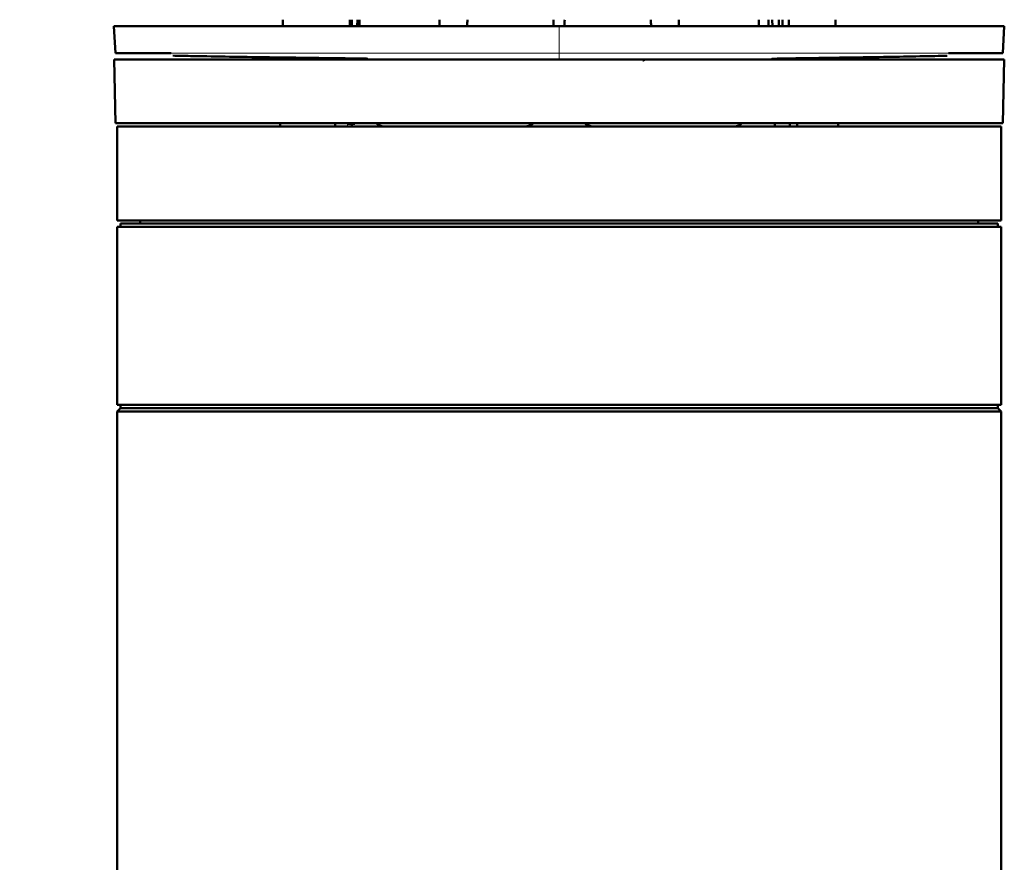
# Model space of a CAD drawing. Header units: millimetres. Extents: x 5 to 579, y 5 to 290.
# Tile 14 of 85: x 99 to 130, y 237 to 263. Entities that reach past the tile are written whole.
import ezdxf

# ---------------------------------------------------------------- set-up
doc = ezdxf.new("R2010")
doc.units = ezdxf.units.MM
doc.layers.add('1', color=7, linetype='Continuous', true_color=0xffffff)
doc.styles.add('Arial', font='Arial')
doc.dimstyles.new('DIMSTYLE_BRK_5', dxfattribs={"dimtxt": 0.18, "dimasz": 0.18, "dimexe": 0.18, "dimexo": 0.0625, "dimgap": 0.09, "dimtad": 0, "dimtih": 1, "dimtoh": 1, "dimdec": 4, "dimzin": 0, "dimdsep": 46, "dimtxsty": 'Standard', "dimcen": 0.09, "dimadec": 0, "dimazin": 0, "dimtfac": 1, "dimtdec": 4, "dimtofl": 0, "dimtmove": 0, "dimatfit": 3, "dimfxl": 1, "dimtolj": 1, "dimtzin": 0, "dimarcsym": 0})

# ---------------------------------------------------------------- blocks, each defined once
blk = doc.blocks.new('_U7')
at = {"layer": '1', "color": 92, "linetype": 'Continuous', "lineweight": 13}
for p, q in [((100.890699, 263.562127), (71.017748, 263.562127)), ((73.017748, 261.312127), (73.017748, 185.712127)), ((82.435296, 183.462127), (71.017748, 183.462127)), ((93.434118, 183.462127), (85.435296, 183.462127))]:
    blk.add_line(p, q, dxfattribs=at)
at = {"layer": '1', "color": 92}
for points in [[(73.392748, 261.312127), (72.642748, 261.312127), (73.017748, 263.562127)], [(72.642748, 185.712127), (73.392748, 185.712127), (73.017748, 183.462127)]]:
    blk.add_solid(points, dxfattribs=at)
at = {"layer": 'Defpoints', "color": 0}
for p in [(102.628942, 263.562127), (73.017748, 183.462127), (93.434118, 183.462127)]:
    blk.add_point(p, dxfattribs=at)
at = {"layer": '1', "color": 1, "lineweight": 13, "insert": (68.454748, 223.512127), "char_height": 3, "attachment_point": 2, "rotation": 90, "style": 'Arial'}
blk.add_mtext('\\A1;\\fArial|b0|i0;\\C1;800', dxfattribs=at)

msp = doc.modelspace()

# ---------------------------------------------------------------- linework, layer by layer
at = {"layer": '1', "color": 7, "linetype": 'Continuous', "lineweight": 50}
for p, q in [((109.74137, 262.76209), (109.74137, 262.5621)), ((109.90591, 262.5621), (109.91084, 262.76209)), ((122.72411, 262.76209), (122.72904, 262.5621)), ((123.03498, 262.5621), (123.03498, 262.76209)), ((116.1407, 262.56213), (102.3907, 262.56213)), ((102.3907, 262.56213), (102.4345, 261.72631)), ((116.1407, 262.56213), (129.8907, 262.56213)), ((129.84689, 261.72631), (129.8907, 262.56213)), ((109.88061, 261.53713), (109.88126, 261.56375)), ((102.39917, 261.53715), (129.88207, 261.53715)), ((102.39917, 261.53715), (102.43365, 259.5622)), ((129.88207, 261.53715), (129.8476, 259.5622)), ((102.43365, 259.5622), (129.8476, 259.5622)), ((129.7907, 259.46213), (102.4907, 259.46213)), ((102.4907, 259.46213), (102.4907, 256.56213)), ((109.59997, 259.54816), (109.59997, 259.56221)), ((109.74137, 259.56221), (109.74137, 259.54816)), ((109.74137, 259.54816), (109.83151, 259.54816)), ((109.83151, 259.54816), (109.83185, 259.56221)), ((122.8031, 259.56221), (122.80344, 259.54816)), ((129.7907, 256.56213), (129.7907, 259.46213)), ((102.4907, 256.56213), (129.7907, 256.56213)), ((129.6907, 256.46213), (102.5907, 256.46213)), ((102.5907, 256.46213), (102.5907, 256.36211)), ((103.2007, 256.56151), (103.2007, 256.4621)), ((129.0807, 256.4621), (129.0807, 256.56151)), ((129.6907, 256.36211), (129.6907, 256.46213)), ((102.4907, 256.36213), (128.57361, 256.36213)), ((102.4907, 256.36213), (102.4907, 250.86213)), ((128.57361, 256.36213), (129.7907, 256.36213)), ((129.7907, 250.86213), (129.7907, 256.36213)), ((128.57361, 250.86213), (102.4907, 250.86213)), ((102.5907, 250.76213), (102.4907, 250.66213)), ((102.4907, 250.66213), (116.1407, 250.66213)), ((102.4907, 250.66213), (102.4907, 183.46324)), ((102.5907, 250.86214), (102.5907, 250.76213)), ((102.5907, 250.76213), (129.6907, 250.76213)), ((116.1407, 250.66213), (129.7907, 250.66213)), ((129.7907, 250.86213), (128.57361, 250.86213)), ((129.6907, 250.76213), (129.6907, 250.86214)), ((129.7907, 250.66213), (129.6907, 250.76213)), ((129.7907, 183.46324), (129.7907, 250.66213))]:
    msp.add_line(p, q, dxfattribs=at)
at = {"layer": '1', "color": 2, "linetype": 'Continuous', "lineweight": 13}
msp.add_line((116.1407, 262.56213), (116.1407, 261.72666), dxfattribs=at)
at = {"layer": '1', "color": 7, "linetype": 'Continuous', "lineweight": 50}
for points in [[(107.60185, 262.5621), (107.60354, 262.62877), (107.60523, 262.69543), (107.60691, 262.76209)], [(109.67737, 262.7621), (109.67713, 262.69544), (109.67688, 262.62877), (109.67664, 262.5621)], [(109.97048, 262.5621), (109.9714, 262.62877), (109.97233, 262.69544), (109.97326, 262.7621)], [(113.30206, 262.56213), (113.30351, 262.6288), (113.30495, 262.69546), (113.3064, 262.76212)], [(115.96987, 262.7621), (115.97026, 262.69544), (115.97066, 262.62877), (115.97105, 262.5621)], [(116.31153, 262.7621), (116.31113, 262.69544), (116.31074, 262.62877), (116.31034, 262.5621)], [(118.97934, 262.56213), (118.97789, 262.6288), (118.97645, 262.69546), (118.975, 262.76212)], [(119.84104, 262.76212), (119.84022, 262.69546), (119.8394, 262.6288), (119.83858, 262.56213)], [(122.31092, 262.5621), (122.30999, 262.62877), (122.30907, 262.69544), (122.30814, 262.7621)], [(122.60403, 262.7621), (122.60427, 262.69544), (122.60451, 262.62877), (122.60475, 262.5621)], [(122.9273, 262.56214), (122.92587, 262.6288), (122.92444, 262.69546), (122.92301, 262.76212)], [(123.23388, 262.76212), (123.23367, 262.69546), (123.23345, 262.6288), (123.23324, 262.56214)], [(124.67955, 262.5621), (124.67786, 262.62877), (124.67617, 262.69543), (124.67448, 262.76209)], [(107.57588, 261.53708), (107.57637, 261.55652), (107.57686, 261.57595), (107.57736, 261.59539)], [(109.67313, 261.56703), (109.6731, 261.55707), (109.67307, 261.54712), (109.67303, 261.53716)], [(109.95611, 261.53716), (109.95623, 261.54563), (109.95635, 261.55411), (109.95647, 261.56258)], [(123.50479, 261.56982), (123.50475, 261.55892), (123.50471, 261.54801), (123.50467, 261.53711)], [(124.70552, 261.53708), (124.70509, 261.55406), (124.70466, 261.57103), (124.70423, 261.588)], [(107.52324, 259.46215), (107.52409, 259.49551), (107.52493, 259.52888), (107.52578, 259.56224)], [(109.22369, 259.5622), (109.22242, 259.52885), (109.22115, 259.4955), (109.21989, 259.46215)], [(109.73783, 259.46064), (109.74014, 259.48969), (109.74133, 259.51894), (109.74137, 259.54817)], [(123.26759, 259.46215), (123.26689, 259.4955), (123.26618, 259.52886), (123.26548, 259.56222)], [(123.49736, 259.56222), (123.49724, 259.52886), (123.49712, 259.4955), (123.497, 259.46215)], [(124.75816, 259.46215), (124.75731, 259.49551), (124.75646, 259.52888), (124.75562, 259.56224)]]:
    msp.add_open_spline(points, degree=3, dxfattribs=at)
for points, knots in [([(112.44035, 262.76212), (112.44105, 262.70598), (112.44187, 262.63932), (112.44269, 262.57266), (112.44282, 262.56213)], [0, 0, 0, 0, 0.84213751, 1, 1, 1, 1]), ([(104.16176, 261.72666), (104.12492, 261.72666), (103.87391, 261.72666), (103.45745, 261.72666), (103.00358, 261.72666), (102.67623, 261.72666), (102.47855, 261.72666), (102.43448, 261.72666), (102.43448, 261.72666)], [0, 0, 0, 0, 0.03269491, 0.22615593, 0.41961695, 0.61307796, 0.80653898, 1, 1, 1, 1]), ([(104.20767, 261.65107), (104.37335, 261.64718), (104.84376, 261.63704), (105.76306, 261.62146), (106.86801, 261.60493), (107.93498, 261.59034), (108.87813, 261.5782), (109.59856, 261.56798), (110.02464, 261.56222), (110.19453, 261.55839), (110.22512, 261.55768)], [0, 0, 0, 0, 0.13002219, 0.33951383, 0.52863932, 0.69337912, 0.82973407, 0.93372574, 0.98810305, 1, 1, 1, 1]), ([(123.38683, 261.54257), (123.33521, 261.54271), (123.16885, 261.54339), (122.96322, 261.54481), (122.79167, 261.54717), (122.73455, 261.54883), (122.7114, 261.55007), (122.70778, 261.55086), (122.70736, 261.55106), (122.70726, 261.55119), (122.7073, 261.55129), (122.70737, 261.55136), (122.70749, 261.55143), (122.70771, 261.55153), (122.70813, 261.55166), (122.70989, 261.55204), (122.72167, 261.5533), (122.7978, 261.55667), (122.98887, 261.56106), (123.39614, 261.56854), (124.0285, 261.5781), (124.87001, 261.59047), (125.83039, 261.60494), (126.82742, 261.62149), (127.61727, 261.63614), (128.0044, 261.64534), (128.12081, 261.64831)], [0, 0, 0, 0, 0.02196503, 0.07046419, 0.08481455, 0.09284054, 0.09456006, 0.09476395, 0.09483572, 0.09489088, 0.09491425, 0.09493635, 0.09495868, 0.09498271, 0.09504007, 0.0951145, 0.09561786, 0.09926666, 0.12448403, 0.17103476, 0.26352092, 0.38727143, 0.53844337, 0.71317355, 0.90757891, 1, 1, 1, 1]), ([(129.84691, 261.72666), (129.84691, 261.72666), (129.80284, 261.72666), (129.60516, 261.72666), (129.27782, 261.72666), (128.82395, 261.72666), (128.42103, 261.72666), (128.18666, 261.72666), (128.16546, 261.72666)], [0, 0, 0, 0, 0.19613612, 0.39227224, 0.58840836, 0.78454447, 0.98068059, 1, 1, 1, 1]), ([(118.79168, 261.53236), (118.78758, 261.5279), (118.78306, 261.52378), (118.77334, 261.51653), (118.76815, 261.51341), (118.75739, 261.50837), (118.75183, 261.50647), (118.74067, 261.50394), (118.73507, 261.50333), (118.72961, 261.50332)], [0, 0, 0, 0, 0.25, 0.25, 0.5, 0.5, 0.75, 0.75, 1, 1, 1, 1]), ([(109.74137, 259.54817), (109.73218, 259.54794), (109.7099, 259.54757), (109.67067, 259.54738), (109.63144, 259.54757), (109.60917, 259.54794), (109.59997, 259.54817)], [0, 0, 0, 0, 0.24999999, 0.49999998, 0.74999999, 1, 1, 1, 1]), ([(110.73776, 259.46213), (110.72607, 259.46213), (110.71444, 259.46275), (110.6971, 259.4646), (110.69133, 259.46537), (110.67984, 259.46722), (110.6741, 259.4683), (110.65697, 259.472), (110.64576, 259.47505), (110.62375, 259.48231), (110.60215, 259.49071), (110.58135, 259.50138), (110.56607, 259.51026), (110.56102, 259.51337), (110.55105, 259.51987), (110.54615, 259.52324), (110.53175, 259.53372), (110.51916, 259.54388), (110.50723, 259.55492), (110.50411, 259.55792)], [0, 0, 0, 0, 0.13581882, 0.13581882, 0.20372823, 0.20372823, 0.27163764, 0.27163764, 0.40745645, 0.40745645, 0.54327527, 0.67909409, 0.67909409, 0.7470035, 0.7470035, 0.81491291, 0.81491291, 0.95073172, 1, 1, 1, 1]), ([(115.34143, 259.56036), (115.3393, 259.55851), (115.33714, 259.55667), (115.3325, 259.5528), (115.32999, 259.55076), (115.31735, 259.54074), (115.30694, 259.53327), (115.28552, 259.51941), (115.26352, 259.50661), (115.24035, 259.49595), (115.22252, 259.48876), (115.2165, 259.48649), (115.20432, 259.48225), (115.19821, 259.48029), (115.17979, 259.47486), (115.15503, 259.46883), (115.12988, 259.46519), (115.10452, 259.46275), (115.09175, 259.46213), (115.07887, 259.46213)], [0, 0, 0, 0, 0.02945114, 0.02945114, 0.06291834, 0.06291834, 0.19678715, 0.19678715, 0.33065596, 0.46452477, 0.46452477, 0.53145917, 0.53145917, 0.59839357, 0.59839357, 0.73226238, 0.86613119, 0.86613119, 1, 1, 1, 1]), ([(116.93997, 259.56036), (116.9421, 259.55851), (116.94425, 259.55667), (116.9489, 259.5528), (116.95141, 259.55076), (116.96404, 259.54074), (116.97446, 259.53327), (116.99587, 259.51941), (117.01788, 259.50661), (117.04105, 259.49595), (117.05888, 259.48876), (117.0649, 259.48649), (117.07708, 259.48225), (117.08319, 259.48029), (117.10161, 259.47486), (117.12637, 259.46883), (117.15152, 259.46519), (117.17688, 259.46275), (117.18965, 259.46213), (117.20253, 259.46213)], [0, 0, 0, 0, 0.02945114, 0.02945114, 0.06291834, 0.06291834, 0.19678715, 0.19678715, 0.33065596, 0.46452477, 0.46452477, 0.53145917, 0.53145917, 0.59839357, 0.59839357, 0.73226238, 0.86613119, 0.86613119, 1, 1, 1, 1]), ([(121.54364, 259.46213), (121.55533, 259.46213), (121.56696, 259.46275), (121.5843, 259.4646), (121.59007, 259.46537), (121.60156, 259.46722), (121.6073, 259.4683), (121.62443, 259.472), (121.63564, 259.47505), (121.65765, 259.48231), (121.67925, 259.49071), (121.70004, 259.50138), (121.71533, 259.51026), (121.72038, 259.51337), (121.73035, 259.51987), (121.73524, 259.52324), (121.74965, 259.53372), (121.76224, 259.54388), (121.77417, 259.55492), (121.77729, 259.55792)], [0, 0, 0, 0, 0.13581882, 0.13581882, 0.20372823, 0.20372823, 0.27163764, 0.27163764, 0.40745645, 0.40745645, 0.54327527, 0.67909409, 0.67909409, 0.7470035, 0.7470035, 0.81491291, 0.81491291, 0.95073172, 1, 1, 1, 1]), ([(122.80879, 259.46145), (122.80854, 259.4639), (122.80805, 259.46893), (122.80736, 259.47656), (122.80672, 259.48434), (122.80612, 259.49216), (122.80557, 259.50003), (122.80508, 259.50794), (122.80464, 259.5159), (122.80426, 259.52391), (122.80393, 259.53196), (122.80365, 259.54005), (122.80351, 259.54545), (122.80344, 259.54817)], [0, 0, 0, 0, 0.08535066, 0.17476198, 0.26462967, 0.35495371, 0.44573411, 0.53697086, 0.62866398, 0.72081345, 0.81341927, 0.90648146, 1, 1, 1, 1]), ([(122.80344, 259.54817), (122.80406, 259.52317), (122.8059, 259.49379), (122.80904, 259.46464), (122.80954, 259.46027)], [0, 0, 0, 0, 0.84986588, 1, 1, 1, 1])]:
    msp.add_open_spline(points, degree=3, knots=knots, dxfattribs=at)
at = {"layer": '1', "color": 2, "linetype": 'Continuous', "lineweight": 13}
for points, knots in [([(116.1407, 261.72666), (115.69234, 261.72666), (114.79501, 261.72666), (113.46247, 261.72666), (112.15559, 261.72666), (110.88713, 261.72666), (109.66925, 261.72666), (108.51369, 261.72666), (107.43159, 261.72666), (106.43336, 261.72666), (105.52862, 261.72666), (104.77129, 261.72666), (104.34289, 261.72666), (104.16176, 261.72666)], [0, 0, 0, 0, 0.09232758, 0.18465516, 0.27698273, 0.36931031, 0.46163789, 0.55396547, 0.64629305, 0.73862063, 0.8309482, 0.92327578, 1, 1, 1, 1]), ([(116.1407, 261.72666), (116.1407, 261.70154), (116.1407, 261.65129), (116.1407, 261.58854), (116.1407, 261.54687), (116.1407, 261.53713), (116.1407, 261.53713)], [0, 0, 0, 0, 0.25010092, 0.50020183, 0.75030275, 1, 1, 1, 1]), ([(128.16546, 261.72666), (127.9714, 261.72666), (127.52897, 261.72666), (126.75278, 261.72666), (125.84804, 261.72666), (124.84981, 261.72666), (123.76771, 261.72666), (122.61215, 261.72666), (121.39427, 261.72666), (120.12581, 261.72666), (118.81893, 261.72666), (117.48639, 261.72666), (116.58905, 261.72666), (116.1407, 261.72666)], [0, 0, 0, 0, 0.08269504, 0.17442554, 0.26615603, 0.35788653, 0.44961703, 0.54134752, 0.63307802, 0.72480851, 0.81653901, 0.9082695, 1, 1, 1, 1]), ([(109.59997, 259.54817), (109.59997, 259.52317), (109.59886, 259.49379), (109.59644, 259.46464), (109.59604, 259.46027)], [0, 0, 0, 0, 0.84986588, 1, 1, 1, 1])]:
    msp.add_open_spline(points, degree=3, knots=knots, dxfattribs=at)

# ---------------------------------------------------------------- dimensions: what is measured, and where the dimension line sits
at = {"layer": '1', "color": 1, "linetype": 'Continuous', "lineweight": 13}
dim = msp.add_linear_dim(base=(73.01775, 183.46213), p1=(102.62894, 263.56213), p2=(93.43412, 183.46213), angle=90, text='\\fArial|b0|i0;\\C1;800', dimstyle='DIMSTYLE_BRK_5', override={"dimtxt": 3, "dimasz": 2.25, "dimexe": 2, "dimexo": 0, "dimgap": 1.5, "dimtad": 1, "dimtih": 0, "dimtoh": 0, "dimdec": 3, "dimlfac": 1, "dimzin": 8, "dimdsep": 44, "dimlunit": 2, "dimpost": '', "dimtxsty": 'Arial', "dimsah": 1, "dimse1": 0, "dimse2": 0, "dimsd1": 0, "dimsd2": 0, "dimclrd": 92, "dimclre": 92, "dimclrt": 1, "dimtol": 0, "dimtm": -0.1, "dimtfac": 0.5, "dimtdec": 3, "dimtofl": 1, "dimtmove": 0, "dimtzin": 8, "dimlwd": 13, "dimlwe": 13}, dxfattribs=at)
dim.commit()
dim.dimension.update_dxf_attribs({"geometry": '_U7', "text_midpoint": (73.01775, 223.51213), "dimtype": 160})

doc.saveas('drawing.dxf')
